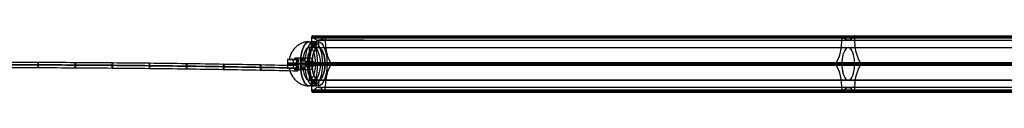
# Model space of a CAD drawing. Header units: millimetres. Extents: x 3530 to 5600, y 192 to 221.
# Tile 5 of 8: x 4574 to 5087, y 192 to 221. Entities that reach past the tile are written whole.
import ezdxf

# ---------------------------------------------------------------- set-up
doc = ezdxf.new("R2010")
doc.units = ezdxf.units.MM
for name, color, linetype in [('CABLE', 7, 'Continuous'), ('LUZ', 7, 'Continuous'), ('METAL NEGRO', 7, 'Continuous')]:
    doc.layers.add(name, color=color, linetype=linetype)

msp = doc.modelspace()

# ---------------------------------------------------------------- linework, layer by layer
at = {"layer": 'CABLE'}
for p, q in [((4719.13, 206.09, 6.86), (4719.07, 203.29, 6.85)), ((4719.23, 204.69, 5.46), (4718.98, 204.69, 8.25))]:
    msp.add_line(p, q, dxfattribs=at)
at = {"layer": 'CABLE', "extrusion": (-0.995849, 0.021761, -0.088378)}
for start, end in [(89.8894, 269.8894), (269.8894, 89.8894)]:
    msp.add_arc((-307.73, -409.75, -4695.67), 1.4, start, end, dxfattribs=at)
at = {"layer": 'CABLE'}
for points, knots in [([(4410.07, 204.69, 5.46), (4416.51, 204.83, 4.89), (4429.39, 205.09, 3.82), (4448.71, 205.44, 2.42), (4468.03, 205.73, 1.24), (4487.36, 205.96, 0.28), (4506.68, 206.15, -0.47), (4526, 206.28, -1.01), (4545.33, 206.36, -1.33), (4564.65, 206.39, -1.44), (4583.97, 206.36, -1.33), (4603.3, 206.28, -1.01), (4622.62, 206.15, -0.47), (4641.94, 205.96, 0.28), (4661.27, 205.73, 1.24), (4680.59, 205.44, 2.42), (4699.91, 205.09, 3.82), (4712.79, 204.83, 4.89), (4719.23, 204.69, 5.46)], [0, 0, 0, 0, 19.377504, 38.737424, 58.082261, 77.414519, 96.736708, 116.051342, 135.360937, 154.668013, 173.975088, 193.284684, 212.599317, 231.921506, 251.253764, 270.598601, 289.958522, 309.336026, 309.336026, 309.336026, 309.336026]), ([(4410.17, 206.09, 6.86), (4416.6, 206.23, 6.29), (4429.47, 206.49, 5.21), (4448.78, 206.83, 3.82), (4468.09, 207.12, 2.64), (4487.4, 207.36, 1.68), (4506.72, 207.55, 0.93), (4526.03, 207.68, 0.39), (4545.34, 207.76, 0.07), (4564.65, 207.78, -0.03), (4583.96, 207.76, 0.07), (4603.27, 207.68, 0.39), (4622.59, 207.55, 0.93), (4641.9, 207.36, 1.68), (4661.21, 207.12, 2.64), (4680.52, 206.83, 3.82), (4699.83, 206.49, 5.21), (4712.7, 206.23, 6.29), (4719.13, 206.09, 6.86)], [0, 0, 0, 0, 19.377504, 38.737424, 58.082261, 77.414519, 96.736708, 116.051342, 135.360937, 154.668013, 173.975088, 193.284684, 212.599317, 231.921506, 251.253764, 270.598601, 289.958522, 309.336026, 309.336026, 309.336026, 309.336026]), ([(4718.98, 204.69, 8.25), (4712.55, 204.83, 7.68), (4699.7, 205.09, 6.61), (4680.41, 205.43, 5.22), (4661.11, 205.72, 4.04), (4641.82, 205.96, 3.08), (4622.53, 206.15, 2.33), (4603.24, 206.28, 1.79), (4583.94, 206.36, 1.47), (4564.65, 206.38, 1.36), (4545.36, 206.36, 1.47), (4526.07, 206.28, 1.79), (4506.77, 206.15, 2.33), (4487.48, 205.96, 3.08), (4468.19, 205.72, 4.04), (4448.9, 205.43, 5.22), (4429.6, 205.09, 6.61), (4416.75, 204.83, 7.68), (4410.32, 204.69, 8.25)], [-309.336026, -309.336026, -309.336026, -309.336026, -289.958522, -270.598601, -251.253764, -231.921506, -212.599317, -193.284684, -173.975088, -154.668013, -135.360937, -116.051342, -96.736708, -77.414519, -58.082261, -38.737424, -19.377504, 0, 0, 0, 0]), ([(4410.23, 203.29, 6.85), (4416.66, 203.43, 6.28), (4429.52, 203.69, 5.21), (4448.83, 204.03, 3.82), (4468.13, 204.32, 2.64), (4487.43, 204.56, 1.68), (4506.74, 204.75, 0.93), (4526.04, 204.88, 0.39), (4545.35, 204.96, 0.07), (4564.65, 204.98, -0.04), (4583.96, 204.96, 0.07), (4603.26, 204.88, 0.39), (4622.56, 204.75, 0.93), (4641.87, 204.56, 1.68), (4661.17, 204.32, 2.64), (4680.48, 204.03, 3.82), (4699.78, 203.69, 5.21), (4712.64, 203.43, 6.28), (4719.07, 203.29, 6.85)], [0, 0, 0, 0, 19.377504, 38.737424, 58.082261, 77.414519, 96.736708, 116.051342, 135.360937, 154.668013, 173.975088, 193.284684, 212.599317, 231.921506, 251.253764, 270.598601, 289.958522, 309.336026, 309.336026, 309.336026, 309.336026])]:
    msp.add_open_spline(points, degree=3, knots=knots, dxfattribs=at)
for points, knots in [([(4583.94, 206.35, 1.51), (4583.95, 207.75, 1.51), (4583.96, 207.75, 0.11), (4583.98, 207.75, -1.29), (4583.97, 206.35, -1.29)], [0, 0, 0, 2.199115, 2.199115, 4.39823, 4.39823, 4.39823]), ([(4583.97, 206.35, -1.29), (4583.97, 204.95, -1.29), (4583.95, 204.95, 0.11), (4583.94, 204.95, 1.51), (4583.94, 206.35, 1.51)], [4.39823, 4.39823, 4.39823, 6.597345, 6.597345, 8.796459, 8.796459, 8.796459]), ([(4603.23, 206.27, 1.83), (4603.24, 207.67, 1.83), (4603.27, 207.67, 0.43), (4603.3, 207.67, -0.97), (4603.3, 206.27, -0.97)], [0, 0, 0, 2.199115, 2.199115, 4.39823, 4.39823, 4.39823]), ([(4603.3, 206.27, -0.97), (4603.29, 204.87, -0.97), (4603.26, 204.87, 0.43), (4603.23, 204.87, 1.83), (4603.23, 206.27, 1.83)], [4.39823, 4.39823, 4.39823, 6.597345, 6.597345, 8.796459, 8.796459, 8.796459]), ([(4622.52, 206.14, 2.36), (4622.54, 207.54, 2.36), (4622.58, 207.54, 0.97), (4622.63, 207.54, -0.43), (4622.62, 206.14, -0.44)], [0, 0, 0, 2.199115, 2.199115, 4.39823, 4.39823, 4.39823]), ([(4622.62, 206.14, -0.44), (4622.61, 204.74, -0.44), (4622.56, 204.74, 0.96), (4622.51, 204.74, 2.36), (4622.52, 206.14, 2.36)], [4.39823, 4.39823, 4.39823, 6.597345, 6.597345, 8.796459, 8.796459, 8.796459]), ([(4641.94, 205.95, 0.31), (4641.92, 204.55, 0.31), (4641.86, 204.55, 1.71), (4641.8, 204.55, 3.11), (4641.82, 205.95, 3.11)], [4.39823, 4.39823, 4.39823, 6.597345, 6.597345, 8.796459, 8.796459, 8.796459]), ([(4641.82, 205.95, 3.11), (4641.83, 207.35, 3.11), (4641.89, 207.35, 1.72), (4641.96, 207.35, 0.32), (4641.94, 205.95, 0.31)], [0, 0, 0, 2.199115, 2.199115, 4.39823, 4.39823, 4.39823]), ([(4661.26, 205.72, 1.28), (4661.24, 204.32, 1.28), (4661.17, 204.32, 2.68), (4661.09, 204.32, 4.07), (4661.11, 205.72, 4.08)], [4.39823, 4.39823, 4.39823, 6.597345, 6.597345, 8.796459, 8.796459, 8.796459]), ([(4661.11, 205.72, 4.08), (4661.13, 207.12, 4.08), (4661.2, 207.12, 2.68), (4661.28, 207.12, 1.28), (4661.26, 205.72, 1.28)], [0, 0, 0, 2.199115, 2.199115, 4.39823, 4.39823, 4.39823]), ([(4680.4, 205.43, 5.25), (4680.42, 206.83, 5.25), (4680.51, 206.83, 3.86), (4680.61, 206.83, 2.46), (4680.58, 205.43, 2.46)], [0, 0, 0, 2.199115, 2.199115, 4.39823, 4.39823, 4.39823]), ([(4680.58, 205.43, 2.46), (4680.56, 204.03, 2.46), (4680.47, 204.03, 3.85), (4680.38, 204.03, 5.25), (4680.4, 205.43, 5.25)], [4.39823, 4.39823, 4.39823, 6.597345, 6.597345, 8.796459, 8.796459, 8.796459]), ([(4699.69, 205.08, 6.64), (4699.72, 206.48, 6.65), (4699.82, 206.48, 5.25), (4699.93, 206.48, 3.85), (4699.91, 205.08, 3.85)], [0, 0, 0, 2.199115, 2.199115, 4.39823, 4.39823, 4.39823]), ([(4699.91, 205.08, 3.85), (4699.88, 203.68, 3.85), (4699.77, 203.68, 5.24), (4699.66, 203.68, 6.64), (4699.69, 205.08, 6.64)], [4.39823, 4.39823, 4.39823, 6.597345, 6.597345, 8.796459, 8.796459, 8.796459])]:
    msp.add_rational_spline(points, [1, 0.707106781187, 1, 0.707106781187, 1], degree=2, knots=knots, dxfattribs=at)
at = {"layer": 'LUZ'}
for p, q in [((4726.45, 220.73, 21.31), (5278.22, 220.73, 257.01)), ((5285.02, 220.73, 241.08), (4733.25, 220.73, 5.38)), ((5285.02, 220.5, 241.08), (4733.25, 220.5, 5.38)), ((5002.04, 221.4, 138.22), (5003.38, 221.17, 138.34)), ((5002.33, 220.5, 139.16), (5002.33, 220.97, 139.16)), ((5002.64, 220.97, 139.29), (5278.22, 220.97, 257.01)), ((5002.71, 221.17, 138.06), (5002.71, 221.4, 138.5)), ((5008.09, 221.17, 124.05), (5009.43, 221.4, 124.17)), ((5008.76, 221.4, 123.88), (5008.76, 221.17, 124.33)), ((5009.14, 220.5, 123.23), (5009.14, 220.97, 123.23)), ((4753.71, 219.16, 23.54), (4729.85, 219.16, 13.35)), ((4729.85, 219.16, 13.35), (4729.85, 215.34, 13.35)), ((4729.85, 215.34, 13.35), (5281.62, 215.34, 249.04)), ((4723.24, 206.84, 28.81), (5275.01, 206.84, 264.51)), ((4723.24, 206.8, 28.81), (4726.51, 206.8, 21.16)), ((4726.51, 206.84, 21.16), (5278.28, 206.84, 256.86)), ((4733.19, 206.84, 5.53), (5284.96, 206.84, 241.22)), ((4733.19, 206.8, 5.53), (4736.46, 206.8, -2.12)), ((4736.46, 206.84, -2.12), (5288.23, 206.84, 233.57)), ((4998.64, 207.27, 146.18), (4999.97, 207.51, 146.31)), ((4998.64, 206.4, 146.18), (4999.97, 206.17, 146.31)), ((4999.31, 207.51, 146.02), (4999.31, 207.27, 146.47)), ((4999.31, 206.4, 146.47), (4999.31, 206.17, 146.02)), ((5011.49, 207.51, 116.08), (5012.83, 207.27, 116.21)), ((5011.49, 206.17, 116.08), (5012.83, 206.4, 116.21)), ((5012.16, 207.27, 115.92), (5012.16, 207.51, 116.37)), ((5012.16, 206.17, 116.37), (5012.16, 206.4, 115.92)), ((4729.85, 198.34, 13.35), (5281.62, 198.34, 249.04)), ((4729.85, 198.34, 13.35), (4729.85, 194.52, 13.35)), ((4726.45, 192.94, 21.31), (5278.22, 192.94, 257.01)), ((4726.64, 192.2, 20.85), (5278.41, 192.2, 256.55)), ((5281.62, 194.52, 249.04), (4729.85, 194.52, 13.35)), ((4733.06, 192.2, 5.84), (5284.82, 192.2, 241.54)), ((5285.02, 192.94, 241.08), (4733.25, 192.94, 5.38)), ((4733.25, 192.7, 5.38), (5068.78, 192.7, 148.71)), ((5002.04, 192.27, 138.22), (5003.38, 192.51, 138.34)), ((5002.33, 192.7, 139.16), (5002.33, 193.18, 139.16)), ((5002.71, 192.27, 138.5), (5002.71, 192.51, 138.06)), ((5008.09, 192.51, 124.05), (5009.43, 192.27, 124.17)), ((5008.76, 192.51, 124.33), (5008.76, 192.27, 123.88)), ((5009.14, 192.7, 123.23), (5009.14, 193.18, 123.23))]:
    msp.add_line(p, q, dxfattribs=at)
at = {"layer": 'LUZ', "extrusion": (0.919613, -3.21497e-13, 0.392825)}
msp.add_arc((220.5, -1822.07, 4354.88), 15, 210, 270, dxfattribs=at)
at = {"layer": 'LUZ', "extrusion": (-0.919613, 2.51739e-12, -0.392825)}
msp.add_arc((-220.97, -1837.57, -4354.88), 0.5, 90, 180, dxfattribs=at)
at = {"layer": 'LUZ', "extrusion": (0.919613, -4.35746e-11, 0.392825)}
msp.add_arc((220.97, -1837.57, 4354.88), 0.5, 330, 0, dxfattribs=at)
at = {"layer": 'LUZ', "extrusion": (0.919613, -4.98506e-12, 0.392825)}
msp.add_arc((234.16, -1845.73, 4354.88), 15, 150, 180, dxfattribs=at)
at = {"layer": 'LUZ', "extrusion": (0.919613, 2.94229e-12, 0.392825)}
msp.add_arc((234.16, -1845.73, 4354.88), 15, 180, 210, dxfattribs=at)
at = {"layer": 'LUZ', "extrusion": (-0.919613, 2.94955e-11, -0.392825)}
msp.add_arc((-220.97, -1853.89, -4354.88), 0.5, 150, 180, dxfattribs=at)
at = {"layer": 'LUZ', "extrusion": (0.919613, -6.02319e-12, 0.392825)}
msp.add_arc((220.97, -1853.89, 4354.88), 0.5, 270, 0, dxfattribs=at)
at = {"layer": 'LUZ', "extrusion": (0.919613, 1.77481e-14, 0.392825)}
msp.add_arc((220.5, -1869.39, 4354.88), 15, 90, 150, dxfattribs=at)
at = {"layer": 'LUZ', "extrusion": (-0.919613, 0, -0.392825)}
for centre, start, end in [((-220.5, -1822.07, -4654.88), 270, 330), ((-234.16, -1845.73, -4654.88), 0, 30), ((-234.16, -1845.73, -4654.88), 330, 360), ((-220.5, -1869.39, -4654.88), 30, 90), ((-193.18, -1822.07, -4654.88), 210, 270), ((-193.18, -1869.39, -4654.88), 90, 150), ((-179.52, -1845.73, -4654.88), 150, 210)]:
    msp.add_arc(centre, 15, start, end, dxfattribs=at)
at = {"layer": 'LUZ', "extrusion": (0.919613, 1.7053e-13, 0.392825)}
for centre, start, end in [((220.97, -1837.57, 4654.88), 360, 90), ((220.97, -1837.57, 4654.88), 330, 360), ((206.84, -1829.41, 4654.88), 30, 150)]:
    msp.add_arc(centre, 0.5, start, end, dxfattribs=at)
at = {"layer": 'LUZ', "extrusion": (0.919613, -4.54747e-13, 0.392825)}
for start, end in [(360, 30), (270, 360)]:
    msp.add_arc((220.97, -1853.89, 4654.88), 0.5, start, end, dxfattribs=at)
at = {"layer": 'LUZ', "extrusion": (0.919613, 0, 0.392825)}
for centre, start, end in [((206.84, -1845.73, 4354.88), 0, 180), ((206.84, -1845.73, 4354.88), 180, 0), ((206.84, -1845.73, 4654.88), 0, 180), ((206.84, -1845.73, 4654.88), 180, 0)]:
    msp.add_arc(centre, 8.5, start, end, dxfattribs=at)
at = {"layer": 'LUZ', "extrusion": (-0.919613, 2.76112e-13, -0.392825)}
msp.add_arc((-206.84, -1829.41, -4354.88), 0.5, 30, 150, dxfattribs=at)
at = {"layer": 'LUZ', "extrusion": (0.919613, -1.73195e-14, 0.392825)}
msp.add_arc((193.18, -1822.07, 4354.88), 15, 270, 330, dxfattribs=at)
at = {"layer": 'LUZ', "extrusion": (0.919613, 5.47052e-13, 0.392825)}
msp.add_arc((193.18, -1869.39, 4354.88), 15, 30, 90, dxfattribs=at)
at = {"layer": 'LUZ', "extrusion": (-0.919613, -4.89386e-13, -0.392825)}
msp.add_arc((-206.84, -1862.05, -4354.88), 0.5, 210, 330, dxfattribs=at)
at = {"layer": 'LUZ', "extrusion": (0.919613, -2.84217e-13, 0.392825)}
msp.add_arc((206.84, -1862.05, 4654.88), 0.5, 210, 330, dxfattribs=at)
at = {"layer": 'LUZ', "extrusion": (0.919613, 5.49338e-13, 0.392825)}
msp.add_arc((179.52, -1845.73, 4354.88), 15, 330, 30, dxfattribs=at)
at = {"layer": 'LUZ', "extrusion": (-0.919613, -6.8856e-12, -0.392825)}
msp.add_arc((-192.7, -1837.57, -4354.88), 0.5, 330, 90, dxfattribs=at)
at = {"layer": 'LUZ', "extrusion": (-0.919613, 2.93018e-12, -0.392825)}
msp.add_arc((-192.7, -1853.89, -4354.88), 0.5, 270, 30, dxfattribs=at)
at = {"layer": 'LUZ', "extrusion": (0.919613, -1.7053e-13, 0.392825)}
msp.add_arc((192.7, -1837.57, 4654.88), 0.5, 90, 210, dxfattribs=at)
at = {"layer": 'LUZ', "extrusion": (0.919613, 4.54747e-13, 0.392825)}
msp.add_arc((192.7, -1853.89, 4654.88), 0.5, 150, 270, dxfattribs=at)
at = {"layer": 'LUZ'}
for points in [[(4726.45, 220.5, 21.31), (4726.45, 220.97, 21.31)], [(5278.22, 220.97, 257.01), (4726.45, 220.97, 21.31)], [(4726.45, 220.5, 21.31), (5278.22, 220.5, 257.01)], [(4726.64, 221.47, 20.85), (5278.41, 221.47, 256.55)], [(4726.74, 221.4, 20.62), (4726.9, 221.17, 20.24)], [(5278.51, 221.4, 256.32), (4726.74, 221.4, 20.62)], [(5278.67, 221.17, 255.94), (4726.9, 221.17, 20.24)], [(4732.8, 221.17, 6.45), (4732.96, 221.4, 6.07)], [(4732.8, 221.17, 6.45), (5284.56, 221.17, 242.14)], [(4732.96, 221.4, 6.07), (5284.73, 221.4, 241.77)], [(4733.06, 221.47, 5.84), (5284.82, 221.47, 241.54)], [(4733.25, 220.97, 5.38), (4733.25, 220.5, 5.38)], [(5285.02, 220.97, 241.08), (4733.25, 220.97, 5.38)], [(5285.02, 220.5, 241.08), (4733.25, 220.5, 5.38)], [(4729.85, 219.16, 13.35), (5281.62, 219.16, 249.04)], [(4729.85, 215.34, 13.35), (5281.62, 215.34, 249.04)], [(4723.34, 207.27, 28.58), (4723.5, 207.51, 28.21)], [(5275.11, 207.27, 264.28), (4723.34, 207.27, 28.58)], [(4723.5, 206.17, 28.21), (4723.34, 206.4, 28.58)], [(4723.34, 206.4, 28.58), (5275.11, 206.4, 264.28)], [(5275.27, 207.51, 263.9), (4723.5, 207.51, 28.21)], [(4723.5, 206.17, 28.21), (5275.27, 206.17, 263.9)], [(4736.2, 207.51, -1.52), (4736.36, 207.27, -1.89)], [(4736.2, 207.51, -1.52), (5287.97, 207.51, 234.18)], [(4736.36, 206.4, -1.89), (4736.2, 206.17, -1.52)], [(5287.97, 206.17, 234.18), (4736.2, 206.17, -1.52)], [(5288.13, 207.27, 233.8), (4736.36, 207.27, -1.89)], [(4736.36, 206.4, -1.89), (5288.13, 206.4, 233.8)], [(5281.62, 198.34, 249.04), (4729.85, 198.34, 13.35)], [(4726.45, 192.7, 21.31), (4726.45, 193.18, 21.31)], [(5278.22, 193.18, 257.01), (4726.45, 193.18, 21.31)], [(5278.22, 192.7, 257.01), (4726.45, 192.7, 21.31)], [(4726.9, 192.51, 20.24), (4726.74, 192.27, 20.62)], [(4726.74, 192.27, 20.62), (5278.51, 192.27, 256.32)], [(4726.9, 192.51, 20.24), (5278.67, 192.51, 255.94)], [(4732.96, 192.27, 6.07), (4732.8, 192.51, 6.45)], [(5284.56, 192.51, 242.14), (4732.8, 192.51, 6.45)], [(5284.73, 192.27, 241.77), (4732.96, 192.27, 6.07)], [(4733.25, 193.18, 5.38), (4733.25, 192.7, 5.38)], [(4733.25, 193.18, 5.38), (5285.02, 193.18, 241.08)], [(5285.02, 192.7, 241.08), (4733.25, 192.7, 5.38)]]:
    msp.add_open_spline(points, degree=1, dxfattribs=at)
at = {"layer": 'METAL NEGRO'}
for p, q in [((4725.02, 215.44, 11.28), (4725.02, 209.17, 11.28)), ((4726.3, 215.42, 12.36), (4726.3, 218.43, 12.36)), ((4727.55, 215.36, 13.61), (4727.55, 218.38, 13.61)), ((4727.55, 215.36, 11.11), (4727.55, 218.38, 11.11)), ((4728.8, 215.42, 12.36), (4728.8, 218.43, 12.36)), ((4729.85, 218.44, 13.35), (4729.85, 215.44, 13.35)), ((4718.62, 206.94, 11), (4713.73, 206.94, 13.47)), ((4714.5, 209.19, 7.24), (4717.24, 209.19, 7.24)), ((4716.18, 206.49, 12.23), (4716.18, 207.39, 12.23)), ((4716.39, 209.19, 10.11), (4716.39, 209.19, 4.03)), ((4718.43, 209.41, 4.45), (4717.09, 209.41, 7.57)), ((4717.82, 209.93, 5.87), (4717.82, 209.19, 5.87)), ((4718.62, 206.94, 11), (4719.11, 206.94, 9.85)), ((4719.35, 206.94, 3.42), (4718.8, 206.94, 1.61)), ((4719.36, 206.49, 3.46), (4718.8, 206.49, 1.62)), ((4719.06, 208.82, 9.97), (4719.06, 205.05, 9.97)), ((4719.08, 207.39, 2.54), (4719.08, 206.49, 2.54)), ((4719.11, 206.94, 9.85), (4724.63, 206.94, 12.2)), ((4719.35, 206.94, 3.42), (4723.08, 206.94, 5.02)), ((4725.33, 206.94, 23.92), (4720.5, 206.94, 21.86)), ((4726.51, 206.94, 21.16), (4721.68, 206.94, 19.1)), ((4724.63, 206.94, 12.2), (4721.68, 206.94, 19.1)), ((4723.08, 206.94, 5.02), (4725.31, 206.94, -0.21)), ((4726.51, 206.94, 21.16), (4725.33, 206.94, 23.92)), ((4725.38, 206.94, 6), (4726.99, 206.94, 6.69)), ((4725.38, 206.94, 6), (4727.88, 206.94, 0.14)), ((4728.36, 206.94, 3.47), (4726.99, 206.94, 6.69)), ((4733.19, 206.94, 5.53), (4728.36, 206.94, 3.47)), ((4734.37, 206.94, 2.77), (4729.54, 206.94, 0.71)), ((4734.37, 206.94, 2.77), (4733.19, 206.94, 5.53)), ((4714.5, 204.69, 7.24), (4717.24, 204.69, 7.24)), ((4716.39, 204.69, 4.03), (4716.39, 204.69, 10.11)), ((4718.43, 204.46, 4.45), (4717.09, 204.46, 7.57)), ((4718.05, 204.69, 5.34), (4717.78, 204.69, 4.47)), ((4717.82, 204.69, 5.87), (4717.82, 203.94, 5.87)), ((4725.02, 204.7, 11.28), (4725.02, 198.44, 11.28)), ((4726.3, 198.45, 12.36), (4726.3, 195.45, 12.36)), ((4727.55, 198.52, 13.61), (4727.55, 195.5, 13.61)), ((4727.55, 198.52, 11.11), (4727.55, 195.5, 11.11)), ((4728.8, 198.45, 12.36), (4728.8, 195.45, 12.36)), ((4729.85, 198.44, 13.35), (4729.85, 195.44, 13.35))]:
    msp.add_line(p, q, dxfattribs=at)
at = {"layer": 'METAL NEGRO', "extrusion": (-0.919613, 3.31288e-13, -0.392825)}
msp.add_arc((-206.94, -1845.73, -4349.63), 11.5, 90, 180, dxfattribs=at)
at = {"layer": 'METAL NEGRO', "extrusion": (0.919613, 0, 0.392825)}
for start, end in [(0, 180), (180, 0)]:
    msp.add_arc((206.94, -1845.73, 4349.63), 8.5, start, end, dxfattribs=at)
at = {"layer": 'METAL NEGRO', "extrusion": (-0.919613, -5.68434e-14, -0.392825)}
for radius, start, end in [(11.5, 6.2083, 173.7914), (11.5, 186.2088, 353.7912), (8.5, 188.4136, 351.5868)]:
    msp.add_arc((-206.94, -1845.73, -4352.25), radius, start, end, dxfattribs=at)
at = {"layer": 'METAL NEGRO', "extrusion": (-0.919613, 5.68434e-14, -0.392825)}
msp.add_arc((-206.94, -1845.73, -4352.25), 8.5, 8.4139, 171.5861, dxfattribs=at)
at = {"layer": 'METAL NEGRO', "extrusion": (0.919613, -8.26069e-14, 0.392825)}
msp.add_arc((206.94, -1845.73, 4349.63), 11.5, 270, 0, dxfattribs=at)
at = {"layer": 'METAL NEGRO', "extrusion": (-0.919613, 0, -0.392825)}
for centre, radius, start, end in [((-206.94, -1845.73, -4354.88), 11.5, 0, 180), ((-206.94, -1845.73, -4354.88), 8.5, 0, 180), ((-206.94, -1845.73, -4354.88), 11.5, 180, 0), ((-206.94, -1845.73, -4354.88), 8.5, 180, 0), ((-206.94, -1847.73, -4349.63), 3, 0, 180), ((-206.94, -1847.73, -4349.63), 3, 180, 0)]:
    msp.add_arc(centre, radius, start, end, dxfattribs=at)
at = {"layer": 'METAL NEGRO', "extrusion": (0, 1, 0)}
for centre, radius, start, end in [((-4727.55, 12.36, 216.89), 1.25, 336.8696, 156.8696), ((-4727.55, 12.36, 216.89), 1.25, 156.8696, 336.8696), ((-4725.02, 11.28, 209.19), 11.28, 312.9044, 0.8348)]:
    msp.add_arc(centre, radius, start, end, dxfattribs=at)
at = {"layer": 'METAL NEGRO', "extrusion": (0.451961, 1.47113e-11, 0.892038)}
msp.add_arc((206.94, -4209.8, 2142.44), 11.06, 87.6682, 90, dxfattribs=at)
at = {"layer": 'METAL NEGRO', "extrusion": (0, -1, 0)}
for centre, radius, start, end in [((4725.02, 11.28, -206.94), 11.5, 113.1304, 169.0276), ((4725.02, 11.28, -206.94), 11.5, 237.2332, 271.4416), ((4725.02, 11.28, -206.94), 11.5, 284.3775, 293.1304), ((4725.02, 11.28, -204.69), 11.28, 179.1652, 227.0956), ((4727.55, 12.36, -196.98), 1.25, 23.1304, 203.1304), ((4727.55, 12.36, -196.98), 1.25, 203.1304, 23.1304)]:
    msp.add_arc(centre, radius, start, end, dxfattribs=at)
at = {"layer": 'METAL NEGRO', "extrusion": (0.451961, 2.31847e-12, 0.892038)}
msp.add_arc((206.94, -4209.8, 2142.44), 11.06, 90, 92.3318, dxfattribs=at)
at = {"layer": 'METAL NEGRO', "extrusion": (-0.892038, -2.27374e-13, 0.451961)}
msp.add_arc((-207.39, 2140.64, -4202.38), 1.8, 90, 180, dxfattribs=at)
at = {"layer": 'METAL NEGRO', "extrusion": (0.892038, 0, -0.451961)}
msp.add_arc((206.49, 2140.64, 4202.38), 1.8, 90, 180, dxfattribs=at)
at = {"layer": 'METAL NEGRO', "extrusion": (0.919613, 3.33539e-13, 0.392825)}
msp.add_arc((206.94, -1847.73, 4340.88), 3, 360, 41.4096, dxfattribs=at)
at = {"layer": 'METAL NEGRO', "extrusion": (0.290194, 5.68434e-14, 0.956968)}
msp.add_arc((207.39, -4513.47, 1372.57), 1.8, 270, 0, dxfattribs=at)
at = {"layer": 'METAL NEGRO', "extrusion": (-0.290194, 0, -0.956968)}
msp.add_arc((-206.49, -4513.47, -1372.57), 1.8, 270, 360, dxfattribs=at)
at = {"layer": 'METAL NEGRO', "extrusion": (0.919613, -5.05691e-12, 0.392825)}
msp.add_arc((206.94, -1847.73, 4340.88), 3, 310.4593, 0, dxfattribs=at)
at = {"layer": 'METAL NEGRO', "extrusion": (0.956968, -3.07949e-12, -0.290194)}
msp.add_arc((206.94, 1381.97, 4515.27), 11.06, 270, 272.3318, dxfattribs=at)
at = {"layer": 'METAL NEGRO', "extrusion": (0.956968, 1.39167e-11, -0.290194)}
msp.add_arc((206.94, 1381.97, 4515.27), 11.06, 267.6682, 270, dxfattribs=at)
at = {"layer": 'METAL NEGRO', "extrusion": (0.919613, -3.7359e-14, 0.392825)}
msp.add_arc((206.94, -1847.73, 4343.63), 3, 42.5155, 137.4845, dxfattribs=at)
at = {"layer": 'METAL NEGRO', "extrusion": (-0.919613, -2.64788e-13, -0.392825)}
msp.add_arc((-206.94, -1845.73, -4349.63), 11.5, 0, 90, dxfattribs=at)
at = {"layer": 'METAL NEGRO', "extrusion": (0.919613, 5.68434e-14, 0.392825)}
msp.add_arc((206.94, -1847.73, 4345.43), 3, 0, 180, dxfattribs=at)
at = {"layer": 'METAL NEGRO', "extrusion": (0.919613, 1.13687e-13, 0.392825)}
msp.add_arc((206.94, -1847.73, 4345.28), 3, 180, 360, dxfattribs=at)
at = {"layer": 'METAL NEGRO', "extrusion": (0.392825, 0, -0.919613)}
for centre, start, end in [((206.94, 4346.63, 1853.49), 180, 0), ((206.94, 4346.63, 1853.75), 0, 180)]:
    msp.add_arc(centre, 1.25, start, end, dxfattribs=at)
at = {"layer": 'METAL NEGRO', "extrusion": (0.919613, 9.7511e-13, 0.392825)}
msp.add_arc((206.94, -1845.73, 4349.63), 11.5, 180, 270, dxfattribs=at)
at = {"layer": 'METAL NEGRO', "extrusion": (0.919613, 1.70328e-12, 0.392825)}
msp.add_arc((206.94, -1847.73, 4340.88), 3, 138.5904, 180, dxfattribs=at)
at = {"layer": 'METAL NEGRO', "extrusion": (0.919613, 7.04811e-12, 0.392825)}
msp.add_arc((206.94, -1847.73, 4340.88), 3, 180, 229.5407, dxfattribs=at)
at = {"layer": 'METAL NEGRO'}
for points, weights, degree in [([(4725.02, 218.44, 11.28), (4716.35, 218.44, 7.58), (4714.65, 209.19, 6.85)], [1, 0.746414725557, 0.931934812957], 2), ([(4725.02, 218.44, 11.28), (4720.5, 218.44, 21.86), (4720.5, 206.94, 21.86)], [1, 0.707106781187, 1], 2), ([(4720.5, 206.94, 21.86), (4714.89, 206.94, 19.46), (4713.73, 206.94, 13.47)], [1, 0.819830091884, 0.861319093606], 2), ([(4718.05, 209.19, 5.34), (4718.27, 209.19, 4.83), (4718.48, 209.08, 4.33), (4718.66, 208.88, 3.91)], [1, 0.971301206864, 0.971301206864, 1], 3), ([(4718.62, 207.39, 11), (4718.62, 208.28, 11), (4718.96, 208.97, 10.2), (4719.49, 209.15, 8.95)], [1, 0.851082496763, 0.851082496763, 1], 3), ([(4719.49, 204.73, 8.95), (4718.96, 204.91, 10.2), (4718.62, 205.6, 11), (4718.62, 206.49, 11)], [1, 0.851082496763, 0.851082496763, 1], 3), ([(4718.8, 206.94, 1.61), (4721.77, 206.94, -0.3), (4725.31, 206.94, -0.21)], [0.861319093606, 0.836758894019, 0.889874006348], 2), ([(4719.36, 206.49, 3.46), (4719.34, 206.79, 3.41), (4719.34, 207.09, 3.41), (4719.36, 207.39, 3.46)], [1, 0.99245733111, 0.99245733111, 1], 3), ([(4720.5, 206.94, 21.86), (4720.5, 195.44, 21.86), (4725.02, 195.44, 11.28)], [1, 0.707106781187, 1], 2), ([(4714.65, 204.69, 6.85), (4716.35, 195.44, 7.58), (4725.02, 195.44, 11.28)], [0.931934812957, 0.746414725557, 1], 2), ([(4718.66, 204.99, 3.91), (4718.48, 204.79, 4.33), (4718.27, 204.69, 4.83), (4718.05, 204.69, 5.34)], [1, 0.971301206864, 0.971301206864, 1], 3)]:
    msp.add_rational_spline(points, weights, degree=degree, dxfattribs=at)
for points, degree in [([(4725.02, 218.44, 11.28), (4726.4, 218.44, 11.87)], 1), ([(4726.4, 215.44, 11.87), (4725.02, 215.44, 11.28)], 1), ([(4726.4, 218.44, 11.87), (4726.4, 215.44, 11.87)], 1), ([(4728.7, 215.44, 12.86), (4728.7, 218.44, 12.86)], 1), ([(4728.7, 218.44, 12.86), (4729.85, 218.44, 13.35)], 1), ([(4729.85, 215.44, 13.35), (4728.7, 215.44, 12.86)], 1), ([(4713.74, 207.39, 13.47), (4718.62, 207.39, 11)], 1), ([(4718.62, 206.49, 11), (4713.74, 206.49, 13.47)], 1), ([(4719.1, 209.19, 8.74), (4713.75, 209.19, 11.45)], 1), ([(4716.98, 209.19, 7.83), (4719.1, 209.19, 8.74)], 1), ([(4716.98, 209.19, 7.83), (4718.05, 209.19, 5.34)], 1), ([(4717.34, 209.19, 3.02), (4718.05, 209.19, 5.34)], 1), ([(4725.81, 209.94, 9.44), (4717.76, 209.94, 6.01)], 1), ([(4718.62, 207.39, 11), (4718.62, 206.49, 11)], 1), ([(4719.36, 207.39, 3.46), (4718.8, 207.39, 1.62)], 1), ([(4718.8, 206.49, 1.62), (4719.36, 206.49, 3.46)], 1), ([(4719.1, 209.19, 8.74), (4719.24, 209.19, 8.8), (4719.37, 209.18, 8.87), (4719.49, 209.15, 8.95)], 3), ([(4724.12, 208.19, 5.76), (4726.6, 208.19, -0.04)], 1), ([(4726.6, 205.69, -0.04), (4724.12, 205.69, 5.76)], 1), ([(4713.75, 204.69, 11.45), (4719.1, 204.69, 8.74)], 1), ([(4719.1, 204.69, 8.74), (4716.98, 204.69, 7.83)], 1), ([(4718.05, 204.69, 5.34), (4716.98, 204.69, 7.83)], 1), ([(4718.05, 204.69, 5.34), (4717.34, 204.69, 3.02)], 1), ([(4717.76, 203.94, 6.01), (4725.81, 203.94, 9.44)], 1), ([(4719.49, 204.73, 8.95), (4719.37, 204.7, 8.87), (4719.24, 204.69, 8.8), (4719.1, 204.69, 8.74)], 3), ([(4725.02, 198.44, 11.28), (4726.4, 198.44, 11.87)], 1), ([(4726.4, 195.44, 11.87), (4725.02, 195.44, 11.28)], 1), ([(4726.4, 198.44, 11.87), (4726.4, 195.44, 11.87)], 1), ([(4728.7, 195.44, 12.86), (4728.7, 198.44, 12.86)], 1), ([(4728.7, 198.44, 12.86), (4729.85, 198.44, 13.35)], 1), ([(4729.85, 195.44, 13.35), (4728.7, 195.44, 12.86)], 1)]:
    msp.add_open_spline(points, degree=degree, dxfattribs=at)
for points, knots in [([(4728.7, 218.44, 12.86), (4728.64, 218.44, 13.01), (4728.54, 218.43, 13.14), (4728.31, 218.42, 13.37), (4728.17, 218.41, 13.46), (4727.87, 218.39, 13.58), (4727.7, 218.39, 13.62), (4727.38, 218.37, 13.61), (4727.21, 218.37, 13.58), (4726.99, 218.37, 13.48), (4726.91, 218.37, 13.44), (4726.78, 218.37, 13.35), (4726.72, 218.38, 13.3), (4726.54, 218.39, 13.12), (4726.45, 218.39, 12.98), (4726.33, 218.41, 12.68), (4726.3, 218.42, 12.51), (4726.3, 218.43, 12.27), (4726.31, 218.43, 12.19), (4726.34, 218.44, 12.03), (4726.37, 218.44, 11.95), (4726.4, 218.44, 11.87)], [0, 0, 0, 0, 0.493806, 0.493806, 0.987612, 0.987612, 1.481418, 1.481418, 1.975223, 1.975223, 2.222126, 2.222126, 2.469029, 2.469029, 2.962835, 2.962835, 3.456641, 3.456641, 3.703544, 3.703544, 3.950447, 3.950447, 3.950447, 3.950447]), ([(4726.4, 215.44, 11.87), (4726.34, 215.44, 12.02), (4726.3, 215.43, 12.19), (4726.3, 215.42, 12.51), (4726.33, 215.4, 12.68), (4726.42, 215.39, 12.9), (4726.46, 215.38, 12.98), (4726.55, 215.37, 13.11), (4726.6, 215.36, 13.18), (4726.77, 215.35, 13.35), (4726.91, 215.35, 13.45), (4727.21, 215.35, 13.58), (4727.37, 215.35, 13.61), (4727.7, 215.37, 13.62), (4727.87, 215.38, 13.58), (4728.17, 215.4, 13.46), (4728.31, 215.42, 13.37), (4728.54, 215.43, 13.15), (4728.64, 215.44, 13.01), (4728.7, 215.44, 12.86)], [0, 0, 0, 0, 0.494418, 0.494418, 0.988837, 0.988837, 1.236046, 1.236046, 1.483255, 1.483255, 1.977673, 1.977673, 2.472092, 2.472092, 2.96651, 2.96651, 3.460928, 3.460928, 3.955346, 3.955346, 3.955346, 3.955346]), ([(4726.4, 218.44, 11.87), (4726.47, 218.44, 11.72), (4726.56, 218.43, 11.58), (4726.79, 218.42, 11.36), (4726.93, 218.41, 11.27), (4727.24, 218.39, 11.14), (4727.4, 218.39, 11.11), (4727.73, 218.37, 11.12), (4727.89, 218.37, 11.15), (4728.19, 218.37, 11.28), (4728.33, 218.37, 11.37), (4728.56, 218.39, 11.61), (4728.65, 218.39, 11.75), (4728.77, 218.41, 12.05), (4728.8, 218.42, 12.21), (4728.8, 218.43, 12.54), (4728.77, 218.44, 12.7), (4728.7, 218.44, 12.86)], [0, 0, 0, 0, 0.494393, 0.494393, 0.988786, 0.988786, 1.483179, 1.483179, 1.977572, 1.977572, 2.471965, 2.471965, 2.966358, 2.966358, 3.460751, 3.460751, 3.955144, 3.955144, 3.955144, 3.955144]), ([(4726.4, 215.44, 11.87), (4726.43, 215.44, 11.8), (4726.47, 215.44, 11.72), (4726.57, 215.43, 11.59), (4726.62, 215.43, 11.53), (4726.79, 215.42, 11.36), (4726.93, 215.4, 11.27), (4727.24, 215.38, 11.14), (4727.4, 215.37, 11.11), (4727.65, 215.35, 11.12), (4727.73, 215.35, 11.12), (4727.89, 215.35, 11.16), (4727.97, 215.35, 11.18), (4728.19, 215.35, 11.28), (4728.33, 215.35, 11.37), (4728.56, 215.37, 11.61), (4728.65, 215.38, 11.75), (4728.77, 215.4, 12.05), (4728.8, 215.42, 12.21), (4728.8, 215.43, 12.54), (4728.77, 215.44, 12.7), (4728.7, 215.44, 12.86)], [-3.952953, -3.952953, -3.952953, -3.952953, -3.705894, -3.705894, -3.458834, -3.458834, -2.964715, -2.964715, -2.470596, -2.470596, -2.223536, -2.223536, -1.976477, -1.976477, -1.482358, -1.482358, -0.988238, -0.988238, -0.494119, -0.494119, 0, 0, 0, 0]), ([(4713.75, 209.19, 11.45), (4713.75, 209.19, 11.7), (4713.75, 209.15, 11.95), (4713.76, 208.98, 12.42), (4713.76, 208.86, 12.64), (4713.76, 208.61, 12.92), (4713.76, 208.52, 13.01), (4713.76, 208.33, 13.17), (4713.76, 208.22, 13.23), (4713.76, 208, 13.35), (4713.76, 207.88, 13.39), (4713.75, 207.64, 13.45), (4713.75, 207.51, 13.47), (4713.74, 207.39, 13.47)], [0, 0, 0, 0, 0.751676, 0.751676, 1.503353, 1.503353, 1.879191, 1.879191, 2.255029, 2.255029, 2.630868, 2.630868, 3.006706, 3.006706, 3.006706, 3.006706]), ([(4713.74, 206.49, 13.47), (4713.75, 206.36, 13.47), (4713.75, 206.24, 13.45), (4713.76, 206, 13.39), (4713.76, 205.88, 13.35), (4713.76, 205.54, 13.18), (4713.76, 205.34, 13.02), (4713.76, 205.1, 12.73), (4713.76, 205.03, 12.63), (4713.76, 204.91, 12.41), (4713.76, 204.86, 12.3), (4713.75, 204.77, 12.07), (4713.75, 204.74, 11.94), (4713.75, 204.7, 11.7), (4713.75, 204.69, 11.57), (4713.75, 204.69, 11.45)], [0, 0, 0, 0, 0.37557, 0.37557, 0.75114, 0.75114, 1.502279, 1.502279, 1.877849, 1.877849, 2.253419, 2.253419, 2.628989, 2.628989, 3.004559, 3.004559, 3.004559, 3.004559]), ([(4718.8, 207.39, 1.62), (4718.8, 207.51, 1.63), (4718.79, 207.64, 1.64), (4718.75, 207.88, 1.69), (4718.72, 208, 1.72), (4718.61, 208.33, 1.84), (4718.49, 208.53, 1.95), (4718.29, 208.77, 2.15), (4718.21, 208.85, 2.22), (4718.05, 208.97, 2.36), (4717.97, 209.02, 2.44), (4717.8, 209.1, 2.6), (4717.71, 209.14, 2.69), (4717.53, 209.18, 2.85), (4717.44, 209.19, 2.94), (4717.34, 209.19, 3.02)], [0, 0, 0, 0, 0.37557, 0.37557, 0.75114, 0.75114, 1.502279, 1.502279, 1.877849, 1.877849, 2.253419, 2.253419, 2.628989, 2.628989, 3.004559, 3.004559, 3.004559, 3.004559]), ([(4717.34, 204.69, 3.02), (4717.53, 204.69, 2.85), (4717.71, 204.73, 2.68), (4718.06, 204.9, 2.36), (4718.21, 205.02, 2.21), (4718.42, 205.26, 2.01), (4718.49, 205.35, 1.95), (4718.6, 205.55, 1.85), (4718.65, 205.65, 1.8), (4718.72, 205.88, 1.72), (4718.75, 205.99, 1.69), (4718.79, 206.24, 1.64), (4718.8, 206.36, 1.63), (4718.8, 206.49, 1.62)], [0, 0, 0, 0, 0.751676, 0.751676, 1.503353, 1.503353, 1.879191, 1.879191, 2.255029, 2.255029, 2.630868, 2.630868, 3.006706, 3.006706, 3.006706, 3.006706]), ([(4719.36, 207.39, 3.46), (4719.37, 207.53, 3.49), (4719.36, 207.68, 3.53), (4719.31, 207.96, 3.6), (4719.26, 208.1, 3.64), (4719.15, 208.36, 3.72), (4719.07, 208.48, 3.77), (4718.89, 208.7, 3.85), (4718.78, 208.8, 3.88), (4718.66, 208.88, 3.91)], [-1.791233, -1.791233, -1.791233, -1.791233, -1.343424, -1.343424, -0.895616, -0.895616, -0.447808, -0.447808, 0, 0, 0, 0]), ([(4718.66, 204.99, 3.91), (4718.78, 205.07, 3.88), (4718.89, 205.17, 3.85), (4719.07, 205.39, 3.77), (4719.15, 205.51, 3.72), (4719.26, 205.77, 3.64), (4719.31, 205.91, 3.6), (4719.36, 206.2, 3.52), (4719.37, 206.34, 3.49), (4719.36, 206.49, 3.46)], [-1.791242, -1.791242, -1.791242, -1.791242, -1.343432, -1.343432, -0.895621, -0.895621, -0.447811, -0.447811, 0, 0, 0, 0]), ([(4724.12, 205.69, 5.76), (4723.97, 205.69, 5.69), (4723.82, 205.72, 5.61), (4723.57, 205.85, 5.45), (4723.45, 205.94, 5.36), (4723.32, 206.11, 5.24), (4723.28, 206.17, 5.21), (4723.21, 206.31, 5.14), (4723.18, 206.38, 5.11), (4723.13, 206.53, 5.07), (4723.11, 206.61, 5.05), (4723.08, 206.77, 5.02), (4723.08, 206.86, 5.02), (4723.08, 207.1, 5.02), (4723.1, 207.27, 5.04), (4723.2, 207.57, 5.14), (4723.27, 207.71, 5.21), (4723.45, 207.94, 5.36), (4723.56, 208.03, 5.45), (4723.82, 208.15, 5.61), (4723.97, 208.19, 5.69), (4724.12, 208.19, 5.76)], [0, 0, 0, 0, 0.499448, 0.499448, 0.998895, 0.998895, 1.248619, 1.248619, 1.498343, 1.498343, 1.748066, 1.748066, 1.99779, 1.99779, 2.497238, 2.497238, 2.996685, 2.996685, 3.496133, 3.496133, 3.99558, 3.99558, 3.99558, 3.99558]), ([(4724.12, 205.69, 5.76), (4724.27, 205.69, 5.82), (4724.43, 205.72, 5.87), (4724.73, 205.85, 5.94), (4724.87, 205.94, 5.96), (4725.11, 206.17, 5.99), (4725.2, 206.3, 5.99), (4725.31, 206.53, 6), (4725.33, 206.61, 6), (4725.37, 206.77, 6), (4725.38, 206.86, 6), (4725.38, 207.1, 6), (4725.34, 207.27, 6), (4725.21, 207.57, 5.99), (4725.11, 207.71, 5.99), (4724.87, 207.94, 5.96), (4724.73, 208.03, 5.94), (4724.51, 208.12, 5.89), (4724.43, 208.15, 5.87), (4724.27, 208.18, 5.82), (4724.2, 208.19, 5.79), (4724.12, 208.19, 5.76)], [-3.99497, -3.99497, -3.99497, -3.99497, -3.495599, -3.495599, -2.996228, -2.996228, -2.496857, -2.496857, -2.247171, -2.247171, -1.997485, -1.997485, -1.498114, -1.498114, -0.998743, -0.998743, -0.499371, -0.499371, -0.249686, -0.249686, 0, 0, 0, 0]), ([(4726.6, 208.19, -0.04), (4726.43, 208.19, -0.06), (4726.27, 208.16, -0.08), (4725.96, 208.03, -0.13), (4725.82, 207.95, -0.15), (4725.58, 207.71, -0.18), (4725.48, 207.58, -0.19), (4725.38, 207.35, -0.2), (4725.35, 207.27, -0.21), (4725.32, 207.11, -0.21), (4725.31, 207.02, -0.21), (4725.31, 206.94, -0.21)], [0, 0, 0, 0, 0.502626, 0.502626, 1.005253, 1.005253, 1.507879, 1.507879, 1.759192, 1.759192, 2.010505, 2.010505, 2.010505, 2.010505]), ([(4725.31, 206.94, -0.21), (4725.31, 206.77, -0.21), (4725.35, 206.6, -0.21), (4725.48, 206.3, -0.19), (4725.58, 206.16, -0.18), (4725.82, 205.93, -0.15), (4725.96, 205.84, -0.13), (4726.27, 205.72, -0.08), (4726.43, 205.69, -0.06), (4726.6, 205.69, -0.04)], [0, 0, 0, 0, 0.503256, 0.503256, 1.006512, 1.006512, 1.509768, 1.509768, 2.013024, 2.013024, 2.013024, 2.013024]), ([(4727.88, 206.94, 0.14), (4727.88, 207.11, 0.14), (4727.84, 207.27, 0.14), (4727.71, 207.58, 0.12), (4727.61, 207.72, 0.11), (4727.38, 207.94, 0.07), (4727.23, 208.03, 0.05), (4726.93, 208.16, 0.01), (4726.76, 208.19, -0.02), (4726.6, 208.19, -0.04)], [0, 0, 0, 0, 0.502799, 0.502799, 1.005599, 1.005599, 1.508398, 1.508398, 2.011198, 2.011198, 2.011198, 2.011198]), ([(4726.6, 205.69, -0.04), (4726.76, 205.69, -0.02), (4726.93, 205.72, 0.01), (4727.23, 205.84, 0.05), (4727.38, 205.93, 0.07), (4727.61, 206.16, 0.11), (4727.71, 206.3, 0.12), (4727.81, 206.53, 0.13), (4727.84, 206.61, 0.14), (4727.87, 206.77, 0.14), (4727.88, 206.85, 0.14), (4727.88, 206.94, 0.14)], [0, 0, 0, 0, 0.502131, 0.502131, 1.004263, 1.004263, 1.506394, 1.506394, 1.75746, 1.75746, 2.008525, 2.008525, 2.008525, 2.008525]), ([(4728.7, 198.44, 12.86), (4728.64, 198.44, 13.01), (4728.54, 198.44, 13.14), (4728.31, 198.46, 13.37), (4728.17, 198.47, 13.46), (4727.94, 198.49, 13.55), (4727.86, 198.5, 13.58), (4727.7, 198.51, 13.61), (4727.62, 198.51, 13.61), (4727.38, 198.53, 13.61), (4727.21, 198.53, 13.58), (4726.91, 198.53, 13.45), (4726.77, 198.53, 13.36), (4726.54, 198.51, 13.12), (4726.45, 198.5, 12.98), (4726.33, 198.47, 12.68), (4726.3, 198.46, 12.51), (4726.3, 198.44, 12.19), (4726.34, 198.44, 12.03), (4726.4, 198.44, 11.87)], [0, 0, 0, 0, 0.494418, 0.494418, 0.988837, 0.988837, 1.236046, 1.236046, 1.483255, 1.483255, 1.977673, 1.977673, 2.472092, 2.472092, 2.96651, 2.96651, 3.460928, 3.460928, 3.955346, 3.955346, 3.955346, 3.955346]), ([(4726.4, 195.44, 11.87), (4726.34, 195.44, 12.03), (4726.3, 195.44, 12.19), (4726.3, 195.45, 12.51), (4726.33, 195.46, 12.68), (4726.45, 195.48, 12.98), (4726.54, 195.49, 13.12), (4726.77, 195.5, 13.35), (4726.91, 195.51, 13.45), (4727.13, 195.51, 13.55), (4727.21, 195.5, 13.57), (4727.37, 195.5, 13.6), (4727.46, 195.5, 13.61), (4727.7, 195.49, 13.62), (4727.86, 195.48, 13.59), (4728.17, 195.46, 13.46), (4728.31, 195.45, 13.37), (4728.48, 195.44, 13.2), (4728.54, 195.44, 13.14), (4728.63, 195.44, 13), (4728.67, 195.44, 12.93), (4728.7, 195.44, 12.86)], [0, 0, 0, 0, 0.493806, 0.493806, 0.987612, 0.987612, 1.481418, 1.481418, 1.975223, 1.975223, 2.222126, 2.222126, 2.469029, 2.469029, 2.962835, 2.962835, 3.456641, 3.456641, 3.703544, 3.703544, 3.950447, 3.950447, 3.950447, 3.950447]), ([(4728.7, 198.44, 12.86), (4728.73, 198.44, 12.78), (4728.76, 198.44, 12.7), (4728.79, 198.44, 12.54), (4728.8, 198.45, 12.46), (4728.8, 198.46, 12.21), (4728.77, 198.47, 12.05), (4728.65, 198.5, 11.75), (4728.56, 198.51, 11.61), (4728.39, 198.52, 11.43), (4728.33, 198.52, 11.38), (4728.19, 198.53, 11.29), (4728.12, 198.53, 11.25), (4727.89, 198.53, 11.15), (4727.73, 198.53, 11.12), (4727.4, 198.51, 11.11), (4727.24, 198.5, 11.14), (4726.93, 198.47, 11.26), (4726.8, 198.46, 11.36), (4726.56, 198.44, 11.58), (4726.47, 198.44, 11.72), (4726.4, 198.44, 11.87)], [-3.952953, -3.952953, -3.952953, -3.952953, -3.705894, -3.705894, -3.458834, -3.458834, -2.964715, -2.964715, -2.470596, -2.470596, -2.223536, -2.223536, -1.976477, -1.976477, -1.482358, -1.482358, -0.988238, -0.988238, -0.494119, -0.494119, 0, 0, 0, 0]), ([(4728.7, 195.44, 12.86), (4728.76, 195.44, 12.71), (4728.8, 195.44, 12.54), (4728.8, 195.45, 12.22), (4728.77, 195.46, 12.05), (4728.65, 195.48, 11.75), (4728.56, 195.49, 11.61), (4728.33, 195.5, 11.37), (4728.2, 195.51, 11.28), (4727.89, 195.51, 11.15), (4727.73, 195.5, 11.12), (4727.4, 195.49, 11.11), (4727.24, 195.48, 11.14), (4726.94, 195.46, 11.26), (4726.79, 195.45, 11.36), (4726.56, 195.44, 11.58), (4726.47, 195.44, 11.72), (4726.4, 195.44, 11.87)], [0, 0, 0, 0, 0.494393, 0.494393, 0.988786, 0.988786, 1.483179, 1.483179, 1.977572, 1.977572, 2.471965, 2.471965, 2.966358, 2.966358, 3.460751, 3.460751, 3.955144, 3.955144, 3.955144, 3.955144])]:
    msp.add_open_spline(points, degree=3, knots=knots, dxfattribs=at)

doc.saveas('drawing.dxf')
